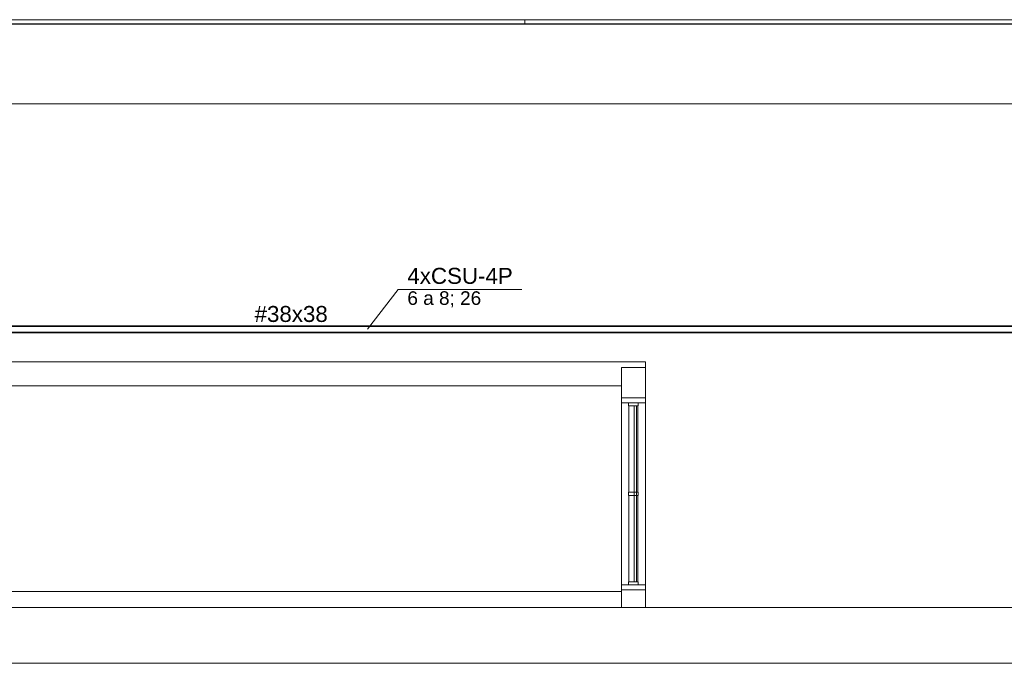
# Model space of a CAD drawing. Header units: millimetres. Extents: x 4476663 to 4477054, y -30323851 to -30323414.
# Tile 221 of 256: x 4476909 to 4476922, y -30323537 to -30323529. Entities that reach past the tile are written whole.
import ezdxf

# ---------------------------------------------------------------- set-up
doc = ezdxf.new("R2010")
doc.units = ezdxf.units.MM
doc.linetypes.add('NULL', pattern=[0])
for name, color, linetype, lineweight in [('CE-Condutos (Teto)', 1, 'Continuous', 25), ('CE-Textos conduto', 7, 'Continuous', 9), ('CE-Textos fios', 7, 'Continuous', 9), ('IFC-Janela-Contorno', 142, 'Continuous', 5), ('IFC-Parede padrão-Contorno', 44, 'Continuous', 5), ('IFC-Parede-Contorno', 42, 'Continuous', 5)]:
    doc.layers.add(name, color=color, linetype=linetype, lineweight=lineweight)
doc.styles.add('ARIAL', font='arial.ttf')

msp = doc.modelspace()

# ---------------------------------------------------------------- linework, layer by layer
at = {"layer": 'CE-Condutos (Teto)'}
for p, q in [((4476923.305, -30323532.77), (4476904.21, -30323532.77)), ((4476923.054, -30323532.846), (4476904.21, -30323532.846)), ((4476904.21, -30323532.846), (4476921.366, -30323532.846)), ((4476904.21, -30323532.849), (4476923.054, -30323532.849)), ((4476904.551, -30323532.77), (4476923.054, -30323532.77)), ((4476923.054, -30323532.767), (4476904.598, -30323532.767)), ((4476921.366, -30323532.846), (4476923.054, -30323532.846))]:
    msp.add_line(p, q, dxfattribs=at)
at = {"layer": 'CE-Textos fios'}
for p, q in [((4476913.758, -30323532.808), (4476914.143, -30323532.308)), ((4476914.143, -30323532.308), (4476915.692, -30323532.308))]:
    msp.add_line(p, q, dxfattribs=at)
at = {"layer": 'IFC-Janela-Contorno', "color": 8, "lineweight": 5}
for p, q in [((4476916.938, -30323533.678), (4476916.938, -30323533.666)), ((4476916.938, -30323533.666), (4476917.181, -30323533.666)), ((4476916.938, -30323533.726), (4476916.938, -30323533.678)), ((4476916.938, -30323533.726), (4476916.99, -30323533.726)), ((4476916.938, -30323536.006), (4476916.938, -30323533.726)), ((4476916.99, -30323533.726), (4476917.238, -30323533.726)), ((4476917.028, -30323533.76), (4476917.028, -30323533.726)), ((4476917.148, -30323533.732), (4476917.148, -30323533.726)), ((4476917.148, -30323533.766), (4476917.148, -30323533.732)), ((4476917.238, -30323533.716), (4476917.238, -30323533.666)), ((4476917.238, -30323533.726), (4476917.238, -30323533.716)), ((4476917.238, -30323536.006), (4476917.238, -30323533.726)), ((4476917.028, -30323533.766), (4476917.028, -30323533.76)), ((4476917.028, -30323533.766), (4476917.129, -30323533.766)), ((4476917.033, -30323534.846), (4476917.033, -30323533.766)), ((4476917.098, -30323535.614), (4476917.098, -30323533.766)), ((4476917.128, -30323534.118), (4476917.128, -30323533.766)), ((4476917.129, -30323533.766), (4476917.148, -30323533.766)), ((4476917.143, -30323534.846), (4476917.143, -30323533.766)), ((4476917.128, -30323535.966), (4476917.128, -30323534.118)), ((4476917.028, -30323534.846), (4476917.047, -30323534.846)), ((4476917.028, -30323534.88), (4476917.028, -30323534.846)), ((4476917.047, -30323534.846), (4476917.148, -30323534.846)), ((4476917.148, -30323534.852), (4476917.148, -30323534.846)), ((4476917.148, -30323534.886), (4476917.148, -30323534.852)), ((4476917.028, -30323534.886), (4476917.028, -30323534.88)), ((4476917.028, -30323534.886), (4476917.129, -30323534.886)), ((4476917.033, -30323535.966), (4476917.033, -30323534.886)), ((4476917.129, -30323534.886), (4476917.148, -30323534.886)), ((4476917.143, -30323535.966), (4476917.143, -30323534.886)), ((4476917.098, -30323535.966), (4476917.098, -30323535.614)), ((4476917.028, -30323535.966), (4476917.047, -30323535.966)), ((4476917.028, -30323536), (4476917.028, -30323535.966)), ((4476917.047, -30323535.966), (4476917.148, -30323535.966)), ((4476917.148, -30323535.972), (4476917.148, -30323535.966)), ((4476916.938, -30323536.006), (4476917.028, -30323536.006)), ((4476916.938, -30323536.016), (4476916.938, -30323536.006)), ((4476916.938, -30323536.006), (4476917.186, -30323536.006)), ((4476916.938, -30323536.066), (4476916.938, -30323536.016)), ((4476916.995, -30323536.066), (4476917.238, -30323536.066)), ((4476917.028, -30323536.006), (4476917.028, -30323536)), ((4476917.148, -30323536.006), (4476917.148, -30323535.972)), ((4476917.148, -30323536.006), (4476917.238, -30323536.006)), ((4476917.186, -30323536.006), (4476917.238, -30323536.006)), ((4476917.238, -30323536.054), (4476917.238, -30323536.006)), ((4476917.238, -30323536.066), (4476917.238, -30323536.054))]:
    msp.add_line(p, q, dxfattribs=at)
at = {"layer": 'IFC-Parede padrão-Contorno', "color": 8, "lineweight": 5}
for p, q in [((4476902.501, -30323528.988), (4476916.846, -30323528.988)), ((4476916.846, -30323528.988), (4476922.801, -30323528.988)), ((4476902.501, -30323529.988), (4476916.846, -30323529.988)), ((4476916.846, -30323529.988), (4476922.801, -30323529.988)), ((4476902.954, -30323533.216), (4476917.238, -30323533.216)), ((4476917.238, -30323533.516), (4476917.238, -30323533.216)), ((4476906.804, -30323533.516), (4476916.938, -30323533.516)), ((4476917.238, -30323536.287), (4476917.238, -30323533.516)), ((4476906.804, -30323536.089), (4476916.938, -30323536.089))]:
    msp.add_line(p, q, dxfattribs=at)
at = {"layer": 'IFC-Parede-Contorno', "color": 8, "lineweight": 5}
for p, q in [((4476903.584, -30323528.934), (4476915.807, -30323528.934)), ((4476915.729, -30323528.969), (4476915.729, -30323528.934)), ((4476915.729, -30323528.934), (4476940.575, -30323528.934)), ((4476903.584, -30323528.987), (4476915.807, -30323528.987)), ((4476915.729, -30323528.987), (4476915.729, -30323528.969)), ((4476915.729, -30323528.987), (4476940.575, -30323528.987)), ((4476916.938, -30323533.632), (4476916.938, -30323533.287)), ((4476916.938, -30323533.287), (4476917.179, -30323533.287)), ((4476917.179, -30323533.287), (4476917.238, -30323533.287)), ((4476917.238, -30323533.632), (4476917.238, -30323533.287)), ((4476916.938, -30323533.666), (4476916.938, -30323533.632)), ((4476916.995, -30323533.666), (4476917.238, -30323533.666)), ((4476917.238, -30323533.666), (4476917.238, -30323533.632)), ((4476917.238, -30323536.066), (4476917.238, -30323533.666)), ((4476916.938, -30323536.066), (4476917.181, -30323536.066)), ((4476916.938, -30323536.108), (4476916.938, -30323536.066)), ((4476917.238, -30323536.108), (4476917.238, -30323536.066)), ((4476916.938, -30323536.287), (4476916.938, -30323536.108)), ((4476917.238, -30323536.287), (4476917.238, -30323536.108)), ((4476902.006, -30323536.287), (4476917.953, -30323536.287)), ((4476917.953, -30323536.287), (4476918.411, -30323536.287)), ((4476918.411, -30323536.287), (4476919.255, -30323536.287)), ((4476919.255, -30323536.287), (4476922.501, -30323536.287)), ((4476902.006, -30323536.987), (4476918.411, -30323536.987)), ((4476918.411, -30323536.987), (4476919.255, -30323536.987)), ((4476919.255, -30323536.987), (4476922.501, -30323536.987))]:
    msp.add_line(p, q, dxfattribs=at)

# ---------------------------------------------------------------- texts
at = {"layer": 'CE-Textos conduto', "linetype": 'NULL', "insert": (4476912.803, -30323532.719), "char_height": 0.2, "width": 1.83293, "attachment_point": 8, "line_spacing_factor": 0.6, "style": 'ARIAL'}
msp.add_mtext('#38x38', dxfattribs=at)
at = {"layer": 'CE-Textos fios', "linetype": 'NULL', "attachment_point": 7, "line_spacing_factor": 0.6, "style": 'ARIAL'}
for s, insert, char_height, width in [('4xCSU-4P', (4476914.258, -30323532.242), 0.2, 2.63994), ('6 a 8; 26', (4476914.258, -30323532.534), 0.17, 1.84797)]:
    msp.add_mtext(s, dxfattribs=dict(at, insert=insert, char_height=char_height, width=width))

doc.saveas('drawing.dxf')
